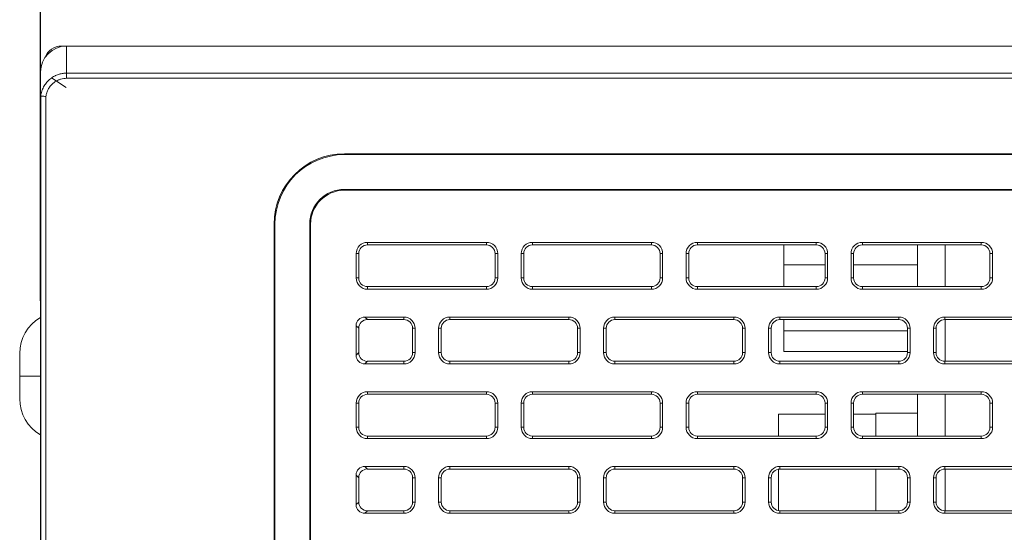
# Model space of a CAD drawing. Header units: millimetres. Extents: x 11 to 1665, y 44 to 957.
# Tile 14 of 69: x 79 to 135, y 863 to 892. Entities that reach past the tile are written whole.
import ezdxf

# ---------------------------------------------------------------- set-up
doc = ezdxf.new("R2010")
doc.units = ezdxf.units.MM
doc.header["$MEASUREMENT"] = 0
doc.layers.get('0').update_dxf_attribs({"lineweight": 25})
doc.styles.add('IPPON', font='isocpeui.ttf', dxfattribs={"height": 20})
doc.styles.get("Standard").update_dxf_attribs({"font": 'isocpeui.ttf'})
doc.dimstyles.new('ISO-25$0', dxfattribs={"dimtxt": 20, "dimasz": 20, "dimexe": 1.25, "dimexo": 0.625, "dimtad": 1, "dimtxsty": 'Standard', "dimcen": 2.5, "dimadec": 0, "dimazin": 0, "dimtfac": 1, "dimtmove": 0, "dimatfit": 3, "dimfxl": 1, "dimarcsym": 0})

# ---------------------------------------------------------------- blocks, each defined once
blk = doc.blocks.new('*D12')
at = {"color": 0, "lineweight": -2, "transparency": 16777216}
for p, q in [((79.786, 875.897), (79.786, 934.458)), ((517.786, 874.24), (517.786, 934.458)), ((99.786, 933.208), (497.786, 933.208))]:
    blk.add_line(p, q, dxfattribs=at)
at = {"color": 0, "transparency": 16777216}
for points in [[(99.786, 936.541), (99.786, 929.874), (79.786, 933.208)], [(497.786, 936.541), (497.786, 929.874), (517.786, 933.208)]]:
    blk.add_solid(points, dxfattribs=at)
at = {"layer": 'Defpoints', "color": 0, "transparency": 16777216}
for p in [(517.786, 933.208), (79.786, 875.272), (517.786, 873.615)]:
    blk.add_point(p, dxfattribs=at)
at = {"color": 0, "transparency": 16777216, "insert": (298.786, 943.833), "char_height": 20, "attachment_point": 5, "style": 'IPPON'}
blk.add_mtext('438', dxfattribs=at)

msp = doc.modelspace()

# ---------------------------------------------------------------- linework, layer by layer
at = {"color": 0, "linetype": 'Continuous', "lineweight": 0, "extrusion": (0, 1, -2.22045e-16)}
for p, q in [((81.236, 890.562), (80.986, 890.562)), ((80.986, 890.531), (80.986, 890.562)), ((81.236, 890.562), (82.686, 890.562)), ((81.236, 890.561), (81.236, 890.562)), ((81.286, 890.562), (516.286, 890.562)), ((81.286, 890.562), (81.286, 889.004)), ((514.886, 890.562), (82.686, 890.562)), ((82.686, 890.562), (82.686, 890.562)), ((79.786, 889.06), (79.786, 887.514)), ((80.426, 888.733), (81.255, 888.174)), ((516.286, 889.004), (81.286, 889.004)), ((81.286, 889.004), (81.286, 888.705)), ((516.286, 888.705), (81.286, 888.705)), ((79.786, 861.976), (79.786, 887.514)), ((79.797, 887.684), (79.797, 861.983)), ((80.097, 887.665), (80.097, 861.983)), ((97.286, 884.364), (500.286, 884.364)), ((97.286, 884.312), (97.286, 884.364)), ((500.286, 884.312), (97.286, 884.312)), ((429.786, 882.312), (97.286, 882.312)), ((97.286, 882.26), (97.286, 882.312)), ((429.786, 882.26), (97.286, 882.26)), ((93.233, 815.312), (93.233, 880.312)), ((93.286, 880.312), (93.233, 880.312)), ((93.286, 815.312), (93.286, 880.312)), ((95.286, 855.684), (95.286, 880.312)), ((95.338, 880.312), (95.286, 880.312)), ((95.338, 880.312), (95.338, 855.748)), ((105.461, 879.262), (98.611, 879.262)), ((98.611, 879.112), (98.611, 879.262)), ((105.461, 879.112), (98.611, 879.112)), ((105.461, 879.112), (105.461, 879.262)), ((114.961, 879.262), (108.111, 879.262)), ((108.111, 879.112), (108.111, 879.262)), ((114.961, 879.112), (108.111, 879.112)), ((114.961, 879.112), (114.961, 879.262)), ((124.461, 879.262), (117.611, 879.262)), ((117.611, 879.112), (117.611, 879.262)), ((124.461, 879.112), (117.611, 879.112)), ((122.586, 877.971), (122.586, 879.112)), ((124.461, 879.112), (124.461, 879.262)), ((133.961, 879.262), (127.111, 879.262)), ((127.111, 879.112), (127.111, 879.262)), ((133.961, 879.112), (127.111, 879.112)), ((130.286, 876.712), (130.286, 879.112)), ((131.877, 876.712), (131.877, 879.112)), ((133.961, 879.112), (133.961, 879.262)), ((97.961, 878.612), (97.961, 877.212)), ((98.111, 878.612), (97.961, 878.612)), ((98.111, 878.612), (98.111, 877.212)), ((105.961, 878.612), (106.111, 878.612)), ((105.961, 877.212), (105.961, 878.612)), ((106.111, 877.212), (106.111, 878.612)), ((107.461, 878.612), (107.461, 877.212)), ((107.611, 878.612), (107.461, 878.612)), ((107.611, 878.612), (107.611, 877.212)), ((115.461, 878.612), (115.611, 878.612)), ((115.461, 877.212), (115.461, 878.612)), ((115.611, 877.212), (115.611, 878.612)), ((116.961, 878.612), (116.961, 877.212)), ((117.111, 878.612), (116.961, 878.612)), ((117.111, 878.612), (117.111, 877.212)), ((124.961, 878.612), (125.111, 878.612)), ((124.961, 877.212), (124.961, 878.612)), ((125.111, 877.212), (125.111, 878.612)), ((126.461, 878.612), (126.461, 877.212)), ((126.611, 878.612), (126.461, 878.612)), ((126.611, 878.612), (126.611, 877.212)), ((134.461, 877.212), (134.461, 878.612)), ((134.461, 878.612), (134.611, 878.612)), ((134.611, 877.212), (134.611, 878.612)), ((122.586, 877.971), (124.961, 877.971)), ((122.586, 876.712), (122.586, 877.971)), ((126.611, 877.971), (130.286, 877.971)), ((98.111, 877.212), (97.961, 877.212)), ((105.961, 877.212), (106.111, 877.212)), ((107.611, 877.212), (107.461, 877.212)), ((115.461, 877.212), (115.611, 877.212)), ((117.111, 877.212), (116.961, 877.212)), ((124.961, 877.212), (125.111, 877.212)), ((126.611, 877.212), (126.461, 877.212)), ((134.461, 877.212), (134.611, 877.212)), ((98.611, 876.712), (105.461, 876.712)), ((98.611, 876.712), (98.611, 876.562)), ((105.461, 876.712), (105.461, 876.562)), ((108.111, 876.712), (114.961, 876.712)), ((108.111, 876.712), (108.111, 876.562)), ((114.961, 876.712), (114.961, 876.562)), ((117.611, 876.712), (124.461, 876.712)), ((117.611, 876.712), (117.611, 876.562)), ((124.461, 876.712), (124.461, 876.562)), ((127.111, 876.712), (133.961, 876.712)), ((127.111, 876.712), (127.111, 876.562)), ((133.961, 876.712), (133.961, 876.562)), ((98.611, 876.562), (105.461, 876.562)), ((108.111, 876.562), (114.961, 876.562)), ((117.611, 876.562), (124.461, 876.562)), ((127.111, 876.562), (133.961, 876.562)), ((100.711, 874.962), (98.459, 874.962)), ((98.609, 874.812), (98.459, 874.962)), ((100.711, 874.812), (100.711, 874.962)), ((110.211, 874.962), (103.361, 874.962)), ((103.361, 874.812), (103.361, 874.962)), ((110.211, 874.812), (110.211, 874.962)), ((119.711, 874.962), (112.861, 874.962)), ((112.861, 874.812), (112.861, 874.962)), ((119.711, 874.812), (119.711, 874.962)), ((129.211, 874.962), (122.361, 874.962)), ((122.361, 874.812), (122.361, 874.962)), ((129.211, 874.812), (129.211, 874.962)), ((138.711, 874.962), (131.861, 874.962)), ((131.861, 874.812), (131.861, 874.962)), ((97.961, 872.761), (97.961, 874.463)), ((98.111, 874.313), (97.961, 874.463)), ((100.711, 874.812), (98.609, 874.812)), ((110.211, 874.812), (103.361, 874.812)), ((119.711, 874.812), (112.861, 874.812)), ((129.211, 874.812), (122.361, 874.812)), ((122.586, 874.171), (122.586, 874.812)), ((138.711, 874.812), (131.861, 874.812)), ((131.877, 872.412), (131.877, 874.812)), ((98.111, 872.911), (98.111, 874.313)), ((101.211, 872.912), (101.211, 874.312)), ((101.211, 874.312), (101.361, 874.312)), ((101.361, 872.912), (101.361, 874.312)), ((102.711, 874.312), (102.711, 872.912)), ((102.861, 874.312), (102.711, 874.312)), ((102.861, 874.312), (102.861, 872.912)), ((110.711, 874.312), (110.861, 874.312)), ((110.711, 872.912), (110.711, 874.312)), ((110.861, 872.912), (110.861, 874.312)), ((112.211, 874.312), (112.211, 872.912)), ((112.361, 874.312), (112.211, 874.312)), ((112.361, 874.312), (112.361, 872.912)), ((120.211, 872.912), (120.211, 874.312)), ((120.211, 874.312), (120.361, 874.312)), ((120.361, 872.912), (120.361, 874.312)), ((121.711, 874.312), (121.711, 872.912)), ((121.861, 874.312), (121.711, 874.312)), ((121.861, 874.312), (121.861, 872.912)), ((122.586, 874.171), (129.711, 874.171)), ((122.586, 872.971), (122.586, 874.171)), ((129.711, 872.912), (129.711, 874.312)), ((129.711, 874.312), (129.861, 874.312)), ((129.861, 872.912), (129.861, 874.312)), ((131.211, 874.312), (131.211, 872.912)), ((131.361, 874.312), (131.211, 874.312)), ((131.361, 874.312), (131.361, 872.912)), ((78.586, 872.862), (78.586, 871.562)), ((97.961, 872.761), (98.111, 872.911)), ((101.211, 872.912), (101.361, 872.912)), ((102.861, 872.912), (102.711, 872.912)), ((110.711, 872.912), (110.861, 872.912)), ((112.361, 872.912), (112.211, 872.912)), ((120.211, 872.912), (120.361, 872.912)), ((121.861, 872.912), (121.711, 872.912)), ((122.586, 872.971), (129.711, 872.971)), ((129.711, 872.912), (129.861, 872.912)), ((131.361, 872.912), (131.211, 872.912)), ((98.459, 872.262), (98.609, 872.412)), ((98.459, 872.262), (100.711, 872.262)), ((98.609, 872.412), (100.711, 872.412)), ((100.711, 872.412), (100.711, 872.262)), ((103.361, 872.412), (110.211, 872.412)), ((103.361, 872.412), (103.361, 872.262)), ((103.361, 872.262), (110.211, 872.262)), ((110.211, 872.412), (110.211, 872.262)), ((112.861, 872.412), (119.711, 872.412)), ((112.861, 872.412), (112.861, 872.262)), ((112.861, 872.262), (119.711, 872.262)), ((119.711, 872.412), (119.711, 872.262)), ((122.361, 872.412), (129.211, 872.412)), ((122.361, 872.412), (122.361, 872.262)), ((122.361, 872.262), (129.211, 872.262)), ((129.211, 872.412), (129.211, 872.262)), ((131.861, 872.412), (138.711, 872.412)), ((131.861, 872.412), (131.861, 872.262)), ((131.861, 872.262), (138.711, 872.262)), ((79.786, 871.562), (78.586, 871.562)), ((78.586, 871.562), (78.586, 870.262)), ((105.461, 870.662), (98.611, 870.662)), ((98.611, 870.512), (98.611, 870.662)), ((105.461, 870.512), (98.611, 870.512)), ((105.461, 870.512), (105.461, 870.662)), ((114.961, 870.662), (108.111, 870.662)), ((108.111, 870.512), (108.111, 870.662)), ((114.961, 870.512), (108.111, 870.512)), ((114.961, 870.512), (114.961, 870.662)), ((124.461, 870.662), (117.611, 870.662)), ((117.611, 870.512), (117.611, 870.662)), ((124.461, 870.512), (117.611, 870.512)), ((124.461, 870.512), (124.461, 870.662)), ((133.961, 870.662), (127.111, 870.662)), ((127.111, 870.512), (127.111, 870.662)), ((133.961, 870.512), (127.111, 870.512)), ((130.286, 868.112), (130.286, 870.512)), ((131.877, 868.112), (131.877, 870.512)), ((133.961, 870.512), (133.961, 870.662)), ((97.961, 870.012), (97.961, 868.612)), ((98.111, 870.012), (97.961, 870.012)), ((98.111, 870.012), (98.111, 868.612)), ((105.961, 870.012), (106.111, 870.012)), ((105.961, 868.612), (105.961, 870.012)), ((106.111, 868.612), (106.111, 870.012)), ((107.461, 870.012), (107.461, 868.612)), ((107.611, 870.012), (107.461, 870.012)), ((107.611, 870.012), (107.611, 868.612)), ((115.461, 870.012), (115.611, 870.012)), ((115.461, 868.612), (115.461, 870.012)), ((115.611, 868.612), (115.611, 870.012)), ((116.961, 870.012), (116.961, 868.612)), ((117.111, 870.012), (116.961, 870.012)), ((117.111, 870.012), (117.111, 868.612)), ((124.961, 868.612), (124.961, 870.012)), ((124.961, 870.012), (125.111, 870.012)), ((125.111, 868.612), (125.111, 870.012)), ((126.461, 870.012), (126.461, 868.612)), ((126.611, 870.012), (126.461, 870.012)), ((126.611, 870.012), (126.611, 868.612)), ((134.461, 868.612), (134.461, 870.012)), ((134.461, 870.012), (134.611, 870.012)), ((134.611, 868.612), (134.611, 870.012)), ((122.286, 869.371), (122.286, 868.112)), ((122.286, 869.371), (124.961, 869.371)), ((126.611, 869.371), (127.886, 869.371)), ((127.886, 869.421), (130.286, 869.421)), ((127.886, 869.421), (127.886, 868.112)), ((98.111, 868.612), (97.961, 868.612)), ((98.611, 868.112), (105.461, 868.112)), ((98.611, 868.112), (98.611, 867.962)), ((105.461, 868.112), (105.461, 867.962)), ((105.961, 868.612), (106.111, 868.612)), ((107.611, 868.612), (107.461, 868.612)), ((108.111, 868.112), (114.961, 868.112)), ((108.111, 868.112), (108.111, 867.962)), ((114.961, 868.112), (114.961, 867.962)), ((115.461, 868.612), (115.611, 868.612)), ((117.111, 868.612), (116.961, 868.612)), ((117.611, 868.112), (124.461, 868.112)), ((117.611, 868.112), (117.611, 867.962)), ((124.461, 868.112), (124.461, 867.962)), ((124.961, 868.612), (125.111, 868.612)), ((126.611, 868.612), (126.461, 868.612)), ((127.111, 868.112), (133.961, 868.112)), ((127.111, 868.112), (127.111, 867.962)), ((133.961, 868.112), (133.961, 867.962)), ((134.461, 868.612), (134.611, 868.612)), ((98.611, 867.962), (105.461, 867.962)), ((108.111, 867.962), (114.961, 867.962)), ((117.611, 867.962), (124.461, 867.962)), ((127.111, 867.962), (133.961, 867.962)), ((97.961, 864.161), (97.961, 865.863)), ((98.111, 865.713), (97.961, 865.863)), ((100.711, 866.362), (98.459, 866.362)), ((98.609, 866.212), (98.459, 866.362)), ((100.711, 866.212), (98.609, 866.212)), ((100.711, 866.212), (100.711, 866.362)), ((110.211, 866.362), (103.361, 866.362)), ((103.361, 866.212), (103.361, 866.362)), ((110.211, 866.212), (103.361, 866.212)), ((110.211, 866.212), (110.211, 866.362)), ((119.711, 866.362), (112.861, 866.362)), ((112.861, 866.212), (112.861, 866.362)), ((119.711, 866.212), (112.861, 866.212)), ((119.711, 866.212), (119.711, 866.362)), ((122.286, 866.206), (122.286, 863.818)), ((129.211, 866.362), (122.361, 866.362)), ((122.361, 866.212), (122.361, 866.362)), ((129.211, 866.212), (122.361, 866.212)), ((127.886, 866.212), (127.886, 863.812)), ((129.211, 866.212), (129.211, 866.362)), ((138.711, 866.362), (131.861, 866.362)), ((131.861, 866.212), (131.861, 866.362)), ((138.711, 866.212), (131.861, 866.212)), ((131.877, 863.812), (131.877, 866.212)), ((98.111, 864.311), (98.111, 865.713)), ((101.211, 864.312), (101.211, 865.712)), ((101.211, 865.712), (101.361, 865.712)), ((101.361, 864.312), (101.361, 865.712)), ((102.711, 865.712), (102.711, 864.312)), ((102.861, 865.712), (102.711, 865.712)), ((102.861, 865.712), (102.861, 864.312)), ((110.711, 865.712), (110.861, 865.712)), ((110.711, 864.312), (110.711, 865.712)), ((110.861, 864.312), (110.861, 865.712)), ((112.211, 865.712), (112.211, 864.312)), ((112.361, 865.712), (112.211, 865.712)), ((112.361, 865.712), (112.361, 864.312)), ((120.211, 864.312), (120.211, 865.712)), ((120.211, 865.712), (120.361, 865.712)), ((120.361, 864.312), (120.361, 865.712)), ((121.711, 865.712), (121.711, 864.312)), ((121.861, 865.712), (121.711, 865.712)), ((121.861, 865.712), (121.861, 864.312)), ((129.711, 864.312), (129.711, 865.712)), ((129.711, 865.712), (129.861, 865.712)), ((129.861, 864.312), (129.861, 865.712)), ((131.211, 865.712), (131.211, 864.312)), ((131.361, 865.712), (131.211, 865.712)), ((131.361, 865.712), (131.361, 864.312)), ((97.961, 864.161), (98.111, 864.311)), ((101.211, 864.312), (101.361, 864.312)), ((102.861, 864.312), (102.711, 864.312)), ((110.711, 864.312), (110.861, 864.312)), ((112.361, 864.312), (112.211, 864.312)), ((120.211, 864.312), (120.361, 864.312)), ((121.861, 864.312), (121.711, 864.312)), ((129.711, 864.312), (129.861, 864.312)), ((131.361, 864.312), (131.211, 864.312)), ((98.459, 863.662), (98.609, 863.812)), ((98.459, 863.662), (100.711, 863.662)), ((98.609, 863.812), (100.711, 863.812)), ((100.711, 863.812), (100.711, 863.662)), ((103.361, 863.812), (110.211, 863.812)), ((103.361, 863.812), (103.361, 863.662)), ((103.361, 863.662), (110.211, 863.662)), ((110.211, 863.812), (110.211, 863.662)), ((112.861, 863.812), (119.711, 863.812)), ((112.861, 863.812), (112.861, 863.662)), ((112.861, 863.662), (119.711, 863.662)), ((119.711, 863.812), (119.711, 863.662)), ((122.361, 863.812), (129.211, 863.812)), ((122.361, 863.812), (122.361, 863.662)), ((122.361, 863.662), (129.211, 863.662)), ((129.211, 863.812), (129.211, 863.662)), ((131.861, 863.812), (138.711, 863.812)), ((131.861, 863.812), (131.861, 863.662)), ((131.861, 863.662), (138.711, 863.662))]:
    msp.add_line(p, q, dxfattribs=at)
at = {"color": 0, "linetype": 'Continuous', "lineweight": 0}
for centre, radius, start, end in [((80.986, 889.562), 1, 90, 159.8385), ((97.286, 880.312), 4, 90, 180), ((97.286, 880.312), 2, 90, 180), ((98.611, 878.612), 0.65, 90, 180), ((98.611, 878.612), 0.5, 90, 180), ((105.461, 878.612), 0.65, 0, 90), ((105.461, 878.612), 0.5, 0, 90), ((108.111, 878.612), 0.65, 90, 180), ((108.111, 878.612), 0.5, 90, 180), ((114.961, 878.612), 0.65, 0, 90), ((114.961, 878.612), 0.5, 0, 90), ((117.611, 878.612), 0.65, 90, 180), ((117.611, 878.612), 0.5, 90, 180), ((124.461, 878.612), 0.65, 0, 90), ((124.461, 878.612), 0.5, 0, 90), ((127.111, 878.612), 0.65, 90, 180), ((127.111, 878.612), 0.5, 90, 180), ((133.961, 878.612), 0.65, 0, 90), ((133.961, 878.612), 0.5, 0, 90), ((98.611, 877.212), 0.65, 180, 270), ((98.611, 877.212), 0.5, 180, 270), ((105.461, 877.212), 0.65, 270, 360), ((105.461, 877.212), 0.5, 270, 0), ((108.111, 877.212), 0.65, 180, 270), ((108.111, 877.212), 0.5, 180, 270), ((114.961, 877.212), 0.65, 270, 360), ((114.961, 877.212), 0.5, 270, 0), ((117.611, 877.212), 0.65, 180, 270), ((117.611, 877.212), 0.5, 180, 270), ((124.461, 877.212), 0.65, 270, 360), ((124.461, 877.212), 0.5, 270, 0), ((127.111, 877.212), 0.65, 180, 270), ((127.111, 877.212), 0.5, 180, 270), ((133.961, 877.212), 0.65, 270, 360), ((133.961, 877.212), 0.5, 270, 0), ((100.711, 874.312), 0.65, 0, 90), ((103.361, 874.312), 0.65, 90, 180), ((110.211, 874.312), 0.65, 0, 90), ((112.861, 874.312), 0.65, 90, 180), ((119.711, 874.312), 0.65, 0, 90), ((122.361, 874.312), 0.65, 90, 180), ((129.211, 874.312), 0.65, 0, 90), ((131.861, 874.312), 0.65, 90, 180), ((100.711, 874.312), 0.5, 0, 90), ((103.361, 874.312), 0.5, 90, 180), ((110.211, 874.312), 0.5, 0, 90), ((112.861, 874.312), 0.5, 90, 180), ((119.711, 874.312), 0.5, 0, 90), ((122.361, 874.312), 0.5, 90, 180), ((129.211, 874.312), 0.5, 0, 90), ((131.861, 874.312), 0.5, 90, 180), ((100.711, 872.912), 0.65, 270, 360), ((100.711, 872.912), 0.5, 270, 0), ((103.361, 872.912), 0.65, 180, 270), ((103.361, 872.912), 0.5, 180, 270), ((110.211, 872.912), 0.65, 270, 360), ((110.211, 872.912), 0.5, 270, 0), ((112.861, 872.912), 0.65, 180, 270), ((112.861, 872.912), 0.5, 180, 270), ((119.711, 872.912), 0.65, 270, 360), ((119.711, 872.912), 0.5, 270, 0), ((122.361, 872.912), 0.65, 180, 270), ((122.361, 872.912), 0.5, 180, 270), ((129.211, 872.912), 0.65, 270, 360), ((129.211, 872.912), 0.5, 270, 0), ((131.861, 872.912), 0.65, 180, 270), ((131.861, 872.912), 0.5, 180, 270), ((98.611, 870.012), 0.65, 90, 180), ((98.611, 870.012), 0.5, 90, 180), ((105.461, 870.012), 0.65, 0, 90), ((105.461, 870.012), 0.5, 0, 90), ((108.111, 870.012), 0.65, 90, 180), ((108.111, 870.012), 0.5, 90, 180), ((114.961, 870.012), 0.65, 0, 90), ((114.961, 870.012), 0.5, 0, 90), ((117.611, 870.012), 0.65, 90, 180), ((117.611, 870.012), 0.5, 90, 180), ((124.461, 870.012), 0.65, 0, 90), ((124.461, 870.012), 0.5, 0, 90), ((127.111, 870.012), 0.65, 90, 180), ((127.111, 870.012), 0.5, 90, 180), ((133.961, 870.012), 0.65, 0, 90), ((133.961, 870.012), 0.5, 0, 90), ((98.611, 868.612), 0.65, 180, 270), ((98.611, 868.612), 0.5, 180, 270), ((105.461, 868.612), 0.65, 270, 360), ((105.461, 868.612), 0.5, 270, 0), ((108.111, 868.612), 0.65, 180, 270), ((108.111, 868.612), 0.5, 180, 270), ((114.961, 868.612), 0.65, 270, 360), ((114.961, 868.612), 0.5, 270, 0), ((117.611, 868.612), 0.65, 180, 270), ((117.611, 868.612), 0.5, 180, 270), ((124.461, 868.612), 0.65, 270, 360), ((124.461, 868.612), 0.5, 270, 0), ((127.111, 868.612), 0.65, 180, 270), ((127.111, 868.612), 0.5, 180, 270), ((133.961, 868.612), 0.65, 270, 360), ((133.961, 868.612), 0.5, 270, 0), ((100.711, 865.712), 0.65, 0, 90), ((100.711, 865.712), 0.5, 0, 90), ((103.361, 865.712), 0.65, 90, 180), ((103.361, 865.712), 0.5, 90, 180), ((110.211, 865.712), 0.65, 0, 90), ((110.211, 865.712), 0.5, 0, 90), ((112.861, 865.712), 0.65, 90, 180), ((112.861, 865.712), 0.5, 90, 180), ((119.711, 865.712), 0.65, 0, 90), ((119.711, 865.712), 0.5, 0, 90), ((122.361, 865.712), 0.65, 90, 180), ((122.361, 865.712), 0.5, 90, 180), ((129.211, 865.712), 0.65, 0, 90), ((129.211, 865.712), 0.5, 0, 90), ((131.861, 865.712), 0.65, 90, 180), ((131.861, 865.712), 0.5, 90, 180), ((100.711, 864.312), 0.65, 270, 360), ((100.711, 864.312), 0.5, 270, 0), ((103.361, 864.312), 0.65, 180, 270), ((103.361, 864.312), 0.5, 180, 270), ((110.211, 864.312), 0.65, 270, 360), ((110.211, 864.312), 0.5, 270, 0), ((112.861, 864.312), 0.65, 180, 270), ((112.861, 864.312), 0.5, 180, 270), ((119.711, 864.312), 0.65, 270, 360), ((119.711, 864.312), 0.5, 270, 0), ((122.361, 864.312), 0.65, 180, 270), ((122.361, 864.312), 0.5, 180, 270), ((129.211, 864.312), 0.65, 270, 360), ((129.211, 864.312), 0.5, 270, 0), ((131.861, 864.312), 0.65, 180, 270), ((131.861, 864.312), 0.5, 180, 270)]:
    msp.add_arc(centre, radius, start, end, dxfattribs=at)
at = {"color": 0, "linetype": 'Continuous', "lineweight": 0, "extrusion": (0, -2.22045e-16, -1)}
for centre, radius, start, end in [((-97.286, 880.312), 4.052, 0, 90), ((-97.286, 880.312), 1.948, 0, 90), ((-80.986, 872.862), 2.4, 360, 60), ((-80.986, 870.262), 2.4, 300, 0)]:
    msp.add_arc(centre, radius, start, end, dxfattribs=at)
at = {"color": 0, "linetype": 'Continuous', "lineweight": 0, "extrusion": (-2.10195e-45, -2.22045e-16, -1)}
msp.add_ellipse((81.286, 889.06), major_axis=(0, 1.502), ratio=0.99863, start_param=-1.570796, end_param=0, dxfattribs=at)
at = {"color": 0, "linetype": 'Continuous', "lineweight": 0}
for centre, major_axis, ratio, start_param, end_param in [((81.286, 886.014), (1.275, -2.066), 0.3822, -2.70805, -2.587195), ((80.285, 887.14), (-0.499, -0.016), 0.006292, 0.209572, 0.210307), ((98.612, 874.311), (-0.356, 0.356), 0.994422, -0.782601, 0.782601), ((98.612, 872.913), (-0.356, -0.356), 0.994422, -0.782601, 0.782601), ((98.612, 865.711), (-0.356, 0.356), 0.994422, -0.782601, 0.782601), ((98.612, 864.313), (-0.356, -0.356), 0.994422, -0.782601, 0.782601)]:
    msp.add_ellipse(centre, major_axis=major_axis, ratio=ratio, start_param=start_param, end_param=end_param, dxfattribs=at)
at = {"color": 0, "linetype": 'Continuous', "lineweight": 0, "extrusion": (2.46519e-32, -2.22045e-16, -1)}
for centre in [(98.462, 874.461), (98.462, 865.861)]:
    msp.add_ellipse(centre, major_axis=(-0.356, 0.356), ratio=0.994422, start_param=-0.782601, end_param=0.782601, dxfattribs=at)
at = {"color": 0, "linetype": 'Continuous', "lineweight": 0, "extrusion": (-2.46519e-32, -2.22045e-16, -1)}
for centre in [(98.462, 872.763), (98.462, 864.163)]:
    msp.add_ellipse(centre, major_axis=(-0.356, -0.356), ratio=0.994422, start_param=-0.782601, end_param=0.782601, dxfattribs=at)
at = {"color": 0, "linetype": 'Continuous', "lineweight": 0}
for points, knots in [([(81.286, 889.004), (81.218, 889.004), (81.149, 889), (81.08, 888.99), (81.01, 888.98), (80.941, 888.966), (80.87, 888.945), (80.866, 888.944), (80.862, 888.943), (80.858, 888.942), (80.79, 888.922), (80.722, 888.896), (80.653, 888.864), (80.647, 888.861), (80.64, 888.858), (80.634, 888.855), (80.567, 888.823), (80.5, 888.784), (80.433, 888.738), (80.424, 888.732), (80.416, 888.726), (80.408, 888.72), (80.343, 888.673), (80.279, 888.619), (80.217, 888.556), (80.207, 888.547), (80.198, 888.537), (80.188, 888.526), (80.13, 888.463), (80.074, 888.393), (80.024, 888.315), (80.014, 888.3), (80.005, 888.285), (79.996, 888.269), (79.95, 888.191), (79.91, 888.107), (79.877, 888.019), (79.87, 887.999), (79.863, 887.978), (79.856, 887.957), (79.828, 887.87), (79.808, 887.779), (79.797, 887.684)], [0, 0, 0, 0, 0.125, 0.125, 0.125, 0.25, 0.25, 0.25, 0.2570227, 0.2570227, 0.2570227, 0.375, 0.375, 0.375, 0.3855114, 0.3855114, 0.3855114, 0.5, 0.5, 0.5, 0.5139817, 0.5139817, 0.5139817, 0.625, 0.625, 0.625, 0.6424209, 0.6424209, 0.6424209, 0.75, 0.75, 0.75, 0.7708825, 0.7708825, 0.7708825, 0.875, 0.875, 0.875, 0.8994578, 0.8994578, 0.8994578, 0.9999978, 0.9999978, 0.9999978, 0.9999978]), ([(81.286, 888.705), (81.232, 888.705), (81.177, 888.701), (81.122, 888.693), (81.067, 888.686), (81.012, 888.674), (80.955, 888.658), (80.951, 888.657), (80.947, 888.656), (80.943, 888.655), (80.891, 888.639), (80.837, 888.619), (80.783, 888.594), (80.777, 888.591), (80.771, 888.588), (80.765, 888.585), (80.713, 888.56), (80.66, 888.53), (80.608, 888.495), (80.6, 888.489), (80.592, 888.483), (80.584, 888.477), (80.533, 888.441), (80.484, 888.4), (80.436, 888.352), (80.427, 888.342), (80.417, 888.332), (80.408, 888.322), (80.363, 888.274), (80.321, 888.22), (80.282, 888.162), (80.272, 888.147), (80.263, 888.132), (80.254, 888.116), (80.219, 888.057), (80.188, 887.994), (80.163, 887.928), (80.156, 887.908), (80.148, 887.887), (80.142, 887.866), (80.121, 887.802), (80.106, 887.735), (80.097, 887.665)], [0, 0, 0, 0, 0.125, 0.125, 0.125, 0.25, 0.25, 0.25, 0.258764, 0.258764, 0.258764, 0.375, 0.375, 0.375, 0.388119, 0.388119, 0.388119, 0.5, 0.5, 0.5, 0.517435, 0.517435, 0.517435, 0.625, 0.625, 0.625, 0.646731, 0.646731, 0.646731, 0.75, 0.75, 0.75, 0.776016, 0.776016, 0.776016, 0.875, 0.875, 0.875, 0.905697, 0.905697, 0.905697, 1, 1, 1, 1]), ([(79.786, 888.012), (79.786, 888.013), (79.786, 888.014), (79.786, 888.014), (79.786, 888.015), (79.786, 888.015), (79.786, 888.015), (79.786, 888.015), (79.786, 888.015), (79.786, 888.016), (79.786, 888.016), (79.786, 888.017), (79.786, 888.017), (79.786, 888.017), (79.786, 888.018), (79.786, 888.018), (79.786, 888.019), (79.786, 888.022), (79.786, 888.025), (79.786, 888.033), (79.786, 888.038), (79.787, 888.045), (79.787, 888.046), (79.787, 888.048), (79.787, 888.049), (79.787, 888.05), (79.787, 888.05), (79.787, 888.051), (79.787, 888.051), (79.787, 888.051), (79.787, 888.051), (79.787, 888.051)], [0, 0, 0, 0, 0.1599108, 0.1599108, 0.1749022, 0.1749022, 0.1828994, 0.1828994, 0.1869048, 0.1869048, 0.1889164, 0.1889164, 0.1899212, 0.1899212, 0.1909276, 0.1909276, 0.1929574, 0.1929574, 0.2010715, 0.2010715, 0.2170697, 0.2170697, 0.2210674, 0.2210674, 0.2230662, 0.2230662, 0.2240656, 0.2240656, 0.2245653, 0.2245653, 0.2246277, 0.2246277, 0.2246277, 0.2246277]), ([(79.797, 887.684), (79.798, 887.684), (79.807, 887.683), (79.838, 887.681), (79.86, 887.68), (79.916, 887.676), (79.948, 887.674), (80.019, 887.67), (80.057, 887.667), (80.095, 887.665), (80.096, 887.665), (80.097, 887.665)], [0.00000551, 0.00000551, 0.00000551, 0.00000551, 0.01165581, 0.01165581, 0.02325008, 0.02325008, 0.03482376, 0.03482376, 0.04623374, 0.04623374, 0.04643931, 0.04643931, 0.04643931, 0.04643931])]:
    msp.add_open_spline(points, degree=3, knots=knots, dxfattribs=at)
msp.add_open_spline([(79.786, 887.356), (79.786, 887.381), (79.786, 887.404), (79.786, 887.425)], degree=3, dxfattribs=at)

# ---------------------------------------------------------------- dimensions: what is measured, and where the dimension line sits
dim = msp.add_linear_dim(base=(517.786, 933.208), p1=(79.786, 875.272), p2=(517.786, 873.615), dimstyle='ISO-25$0', override={"dimtxsty": 'IPPON'})
dim.commit()
dim.dimension.update_dxf_attribs({"geometry": '*D12', "text_midpoint": (298.786, 933.208), "dimtype": 160})

doc.saveas('drawing.dxf')
